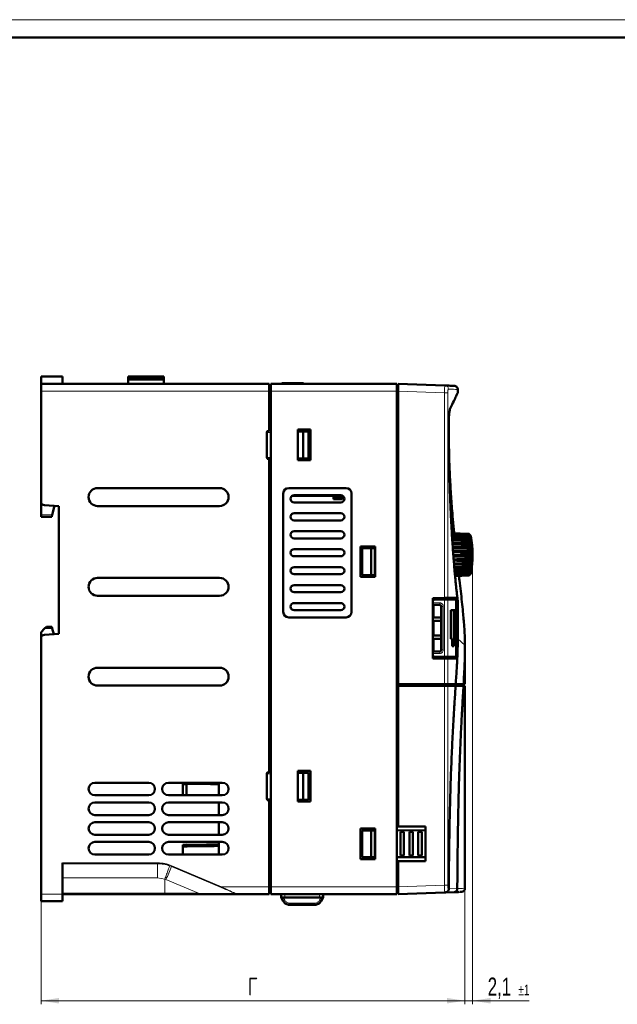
# Model space of a CAD drawing. Header units: millimetres. Extents: x 0 to 594, y 0 to 420.
# Tile 9 of 12: x 224 to 390, y 146 to 420. Entities that reach past the tile are written whole.
import ezdxf

# ---------------------------------------------------------------- set-up
doc = ezdxf.new("R2010")
doc.units = ezdxf.units.MM
doc.header["$PDSIZE"] = -1
doc.linetypes.add('SLD-Сплошная', pattern=[0])
doc.styles.add('SLDTEXTSTYLE0', font='TXT', dxfattribs={"width": 0.7, "bigfont": 'bigfont'})
doc.styles.add('SLDTEXTSTYLE1', font='TXT', dxfattribs={"width": 0.7})
doc.dimstyles.new('SLDDIMSTYLE0', dxfattribs={"dimtxt": 5, "dimasz": 5, "dimexe": 0, "dimexo": 0.0625, "dimgap": 1.25, "dimtad": 2, "dimdec": 1, "dimrnd": 1e-09, "dimzin": 12, "dimdsep": 46, "dimtxsty": 'SLDTEXTSTYLE1', "dimsah": 1, "dimcen": 0.09, "dimadec": 0, "dimazin": 3, "dimtfac": 1, "dimtdec": 3, "dimtofl": 0, "dimtmove": 0, "dimatfit": 3, "dimfxl": 0, "dimfrac": 2, "dimtolj": 1, "dimtzin": 12, "dimarcsym": 0})
doc.dimstyles.new('SLDDIMSTYLE3', dxfattribs={"dimtxt": 5, "dimasz": 5, "dimexe": 0, "dimexo": 0.0625, "dimgap": 1.25, "dimtad": 2, "dimdec": 1, "dimrnd": 1e-09, "dimzin": 12, "dimdsep": 46, "dimtxsty": 'SLDTEXTSTYLE1', "dimsah": 1, "dimcen": 0.09, "dimadec": 0, "dimazin": 3, "dimtol": 1, "dimtp": 1, "dimtm": 1, "dimtfac": 1, "dimtdec": 0, "dimtmove": 0, "dimatfit": 0, "dimfxl": 0, "dimfrac": 2, "dimtolj": 1, "dimarcsym": 0})

# ---------------------------------------------------------------- blocks, each defined once
blk = doc.blocks.new('_D_7')
at = {"color": 7, "linetype": 'SLD-Сплошная', "lineweight": 0}
for p, q in [((349.79, 271.08), (349.79, 145.96)), ((347.65, 178.24), (347.65, 145.96)), ((347.65, 146.96), (338.03, 146.96)), ((349.79, 146.96), (347.65, 146.96)), ((349.79, 146.96), (365.51, 146.96))]:
    blk.add_line(p, q, dxfattribs=at)
at = {"color": 7, "linetype": 'SLD-Сплошная', "lineweight": 18}
for points in [[(347.65, 146.96), (342.65, 147.73), (342.65, 146.19)], [(349.79, 146.96), (354.79, 146.19), (354.79, 147.73)]]:
    blk.add_solid(points, dxfattribs=at)
at = {"color": 7, "linetype": 'SLD-Сплошная', "lineweight": 18, "attachment_point": 1, "style": 'SLDTEXTSTYLE1'}
for s, insert, char_height in [('2,1', (353.99, 153.41), 5), ('±1', (362.52, 151.47), 3)]:
    blk.add_mtext(s, dxfattribs=dict(at, insert=insert, char_height=char_height))
blk = doc.blocks.new('_D_8')
at = {"color": 7, "linetype": 'SLD-Сплошная', "lineweight": 0}
for p, q in [((347.65, 178.24), (347.65, 145.96)), ((229.55, 176.64), (229.55, 145.96)), ((229.55, 146.96), (347.65, 146.96))]:
    blk.add_line(p, q, dxfattribs=at)
at = {"color": 7, "linetype": 'SLD-Сплошная', "lineweight": 18}
for points in [[(229.55, 146.96), (234.55, 146.19), (234.55, 147.73)], [(347.65, 146.96), (342.65, 147.73), (342.65, 146.19)]]:
    blk.add_solid(points, dxfattribs=at)
at = {"color": 7, "linetype": 'SLD-Сплошная', "lineweight": 18, "insert": (287.18, 153.41), "char_height": 5, "attachment_point": 1, "style": 'SLDTEXTSTYLE0'}
blk.add_mtext('Г', dxfattribs=at)

msp = doc.modelspace()

# ---------------------------------------------------------------- linework, layer by layer
at = {"color": 7, "linetype": 'SLD-Сплошная', "lineweight": 18}
msp.add_line((0, 420), (594, 420), dxfattribs=at)
at = {"color": 7, "linetype": 'SLD-Сплошная', "lineweight": 50}
for p, q in [((589, 415), (20, 415)), ((229.55, 320.65), (235.55, 320.65)), ((229.55, 320.65), (229.55, 320.54)), ((235.55, 320.54), (235.55, 320.65)), ((253.8, 320.65), (253.8, 319.85)), ((253.8, 320.65), (253.9, 320.65)), ((253.9, 320.65), (263.7, 320.65)), ((263.7, 320.65), (263.8, 320.65)), ((263.8, 320.65), (263.8, 319.85)), ((229.55, 320.54), (229.55, 318.65)), ((293.15, 318.65), (229.55, 318.65)), ((229.55, 318.65), (229.55, 316.65)), ((235.55, 318.65), (235.55, 320.54)), ((253.9, 319.85), (253.8, 319.85)), ((253.8, 319.85), (253.8, 318.65)), ((263.7, 319.85), (253.9, 319.85)), ((263.3, 320.45), (254.3, 320.45)), ((254.3, 320.05), (263.3, 320.05)), ((263.7, 319.85), (263.8, 319.85)), ((263.8, 319.85), (263.8, 318.65)), ((293.15, 318.65), (293.15, 316.65)), ((293.15, 318.25), (293.55, 318.25)), ((293.55, 318.65), (328.65, 318.65)), ((293.55, 316.65), (293.55, 318.65)), ((296.65, 318.85), (296.65, 318.65)), ((296.65, 318.85), (297.05, 318.85)), ((297.05, 318.65), (297.05, 318.85)), ((302.65, 318.85), (297.05, 318.85)), ((302.65, 318.65), (302.65, 318.85)), ((328.65, 316.65), (328.65, 318.65)), ((328.65, 318.23), (329.05, 318.24)), ((342.07, 318.18), (329.05, 318.64)), ((329.05, 316.64), (329.05, 318.64)), ((229.55, 316.65), (229.55, 285.86)), ((293.15, 316.65), (293.15, 305.65)), ((293.55, 316.65), (293.55, 178.65)), ((328.65, 178.65), (328.65, 316.65)), ((329.05, 235.04), (329.05, 316.64)), ((345.65, 316.09), (345.65, 317.09)), ((292.45, 305.15), (292.45, 298.15)), ((293.15, 305.65), (293.15, 305.56)), ((301.05, 305.9), (304.65, 305.9)), ((301.05, 297.4), (301.05, 305.9)), ((301.05, 305.42), (302.55, 305.41)), ((302.55, 305.41), (302.55, 297.89)), ((302.55, 305.41), (304.05, 305.41)), ((304.05, 305.41), (304.05, 297.9)), ((304.05, 305.28), (304.65, 305.28)), ((304.65, 305.9), (304.65, 297.4)), ((304.65, 303.39), (304.05, 303.39)), ((304.05, 302.74), (304.65, 302.74)), ((304.65, 300.85), (304.05, 300.85)), ((304.05, 300.2), (304.65, 300.2)), ((293.15, 297.74), (293.15, 297.65)), ((293.15, 297.65), (293.15, 210.65)), ((302.55, 297.89), (301.05, 297.89)), ((301.05, 297.66), (304.65, 297.66)), ((304.65, 297.4), (301.05, 297.4)), ((304.05, 297.9), (302.55, 297.89)), ((304.65, 298.31), (304.05, 298.31)), ((279.3, 289.65), (245.3, 289.65)), ((297.05, 255.15), (297.05, 288.15)), ((298.55, 289.65), (314.55, 289.65)), ((316.05, 288.15), (316.05, 255.15)), ((229.55, 285.86), (229.55, 282.15)), ((299.51, 287.5), (311.05, 287.5)), ((300.05, 287.65), (313.05, 287.65)), ((313.05, 285.65), (300.05, 285.65)), ((311.05, 287.15), (311.05, 287.65)), ((311.05, 287.15), (313.55, 287.15)), ((311.05, 286.55), (311.05, 287.15)), ((311.05, 286.55), (313.55, 286.55)), ((313.55, 287.52), (313.55, 287.15)), ((313.59, 287.5), (313.55, 287.5)), ((313.55, 287.15), (313.55, 286.55)), ((234.55, 284.65), (230.5, 284.87)), ((233.34, 284.72), (232.68, 282.15)), ((234.55, 284.65), (234.55, 249.05)), ((245.3, 284.65), (279.3, 284.65)), ((300.05, 282.65), (313.05, 282.65)), ((229.55, 282.15), (229.55, 281.65)), ((232.55, 281.65), (229.55, 281.65)), ((232.68, 282.15), (232.55, 281.65)), ((313.05, 280.65), (300.05, 280.65)), ((300.05, 277.65), (313.05, 277.65)), ((348.75, 276.91), (343.99, 277.07)), ((348.76, 276.72), (344, 276.89)), ((313.05, 275.65), (300.05, 275.65)), ((348.78, 276.31), (344.03, 276.48)), ((348.82, 275.68), (344.06, 275.84)), ((348.86, 274.86), (344.12, 275.02)), ((348.91, 273.88), (344.18, 274.05)), ((348.96, 276.58), (349.06, 276.58)), ((349.28, 276.39), (349.03, 276.64)), ((349.28, 274.84), (349.28, 276.39)), ((349.28, 265.79), (349.28, 274.84)), ((300.05, 272.65), (313.05, 272.65)), ((318.55, 273.4), (322.65, 273.4)), ((318.55, 273.4), (318.55, 264.9)), ((318.55, 272.8), (319.05, 272.81)), ((321.55, 272.9), (319.05, 272.89)), ((319.05, 272.89), (319.05, 265.39)), ((321.55, 265.38), (321.55, 272.9)), ((322.55, 272.9), (321.55, 272.9)), ((322.05, 272.9), (322.05, 273.4)), ((322.08, 272.9), (322.55, 273.37)), ((322.55, 272.9), (322.55, 273.4)), ((322.55, 265.38), (322.55, 272.9)), ((322.65, 272.9), (322.55, 272.9)), ((322.65, 273.4), (322.65, 264.9)), ((348.96, 272.8), (345.37, 272.92)), ((349.01, 271.65), (348.02, 271.69)), ((313.05, 270.65), (300.05, 270.65)), ((344.58, 268.67), (348.93, 268.83)), ((346.52, 269.86), (348.99, 269.95)), ((348.95, 271.1), (349.04, 271.11)), ((300.05, 267.65), (313.05, 267.65)), ((344.66, 267.64), (348.88, 267.79)), ((344.74, 266.75), (348.84, 266.89)), ((344.81, 266.02), (348.8, 266.16)), ((279.3, 264.65), (245.3, 264.65)), ((313.05, 265.65), (300.05, 265.65)), ((322.65, 264.9), (318.55, 264.9)), ((319.05, 265.39), (321.55, 265.38)), ((322.55, 265.38), (321.55, 265.38)), ((322.55, 265.38), (322.65, 265.38)), ((322.55, 264.9), (322.55, 265.38)), ((344.85, 265.5), (348.77, 265.63)), ((344.88, 265.2), (348.76, 265.33)), ((344.89, 265.14), (348.75, 265.27)), ((349.06, 265.69), (348.87, 265.69)), ((349.03, 265.57), (349.06, 265.57)), ((349.06, 265.57), (349.28, 265.79)), ((300.05, 262.65), (313.05, 262.65)), ((313.05, 260.65), (300.05, 260.65)), ((245.3, 259.65), (279.3, 259.65)), ((300.05, 257.65), (313.05, 257.65)), ((341.91, 259.1), (338.65, 259.04)), ((338.65, 258.09), (338.65, 259.04)), ((338.65, 258.64), (341.9, 258.7)), ((338.65, 258.09), (338.65, 257.68)), ((338.65, 257.68), (338.65, 257.5)), ((339.15, 258.59), (341.9, 258.59)), ((341.9, 258.7), (342.47, 258.71)), ((342.86, 258.59), (341.9, 258.59)), ((342.86, 259.11), (341.91, 259.1)), ((342.47, 258.71), (344.95, 258.75)), ((342.86, 259.11), (345.37, 259.16)), ((342.86, 258.59), (345.21, 258.59)), ((343.1, 258.72), (343.1, 258.59)), ((344.6, 258.59), (344.6, 258.74)), ((344.95, 258.75), (344.95, 259.15)), ((345.22, 258.59), (345.21, 258.59)), ((345.22, 242.69), (345.22, 258.59)), ((345.37, 259.16), (345.37, 242.12)), ((345.65, 247.64), (345.65, 258.21)), ((313.05, 255.65), (300.05, 255.65)), ((338.65, 243.78), (338.65, 257.5)), ((338.65, 257.13), (338.92, 257.14)), ((338.92, 257.14), (340.55, 257.14)), ((338.92, 253.64), (338.92, 257.14)), ((341.05, 256.64), (341.05, 253.64)), ((343.71, 255.64), (344.82, 255.64)), ((343.71, 247.64), (343.71, 255.64)), ((344.52, 255.64), (344.52, 247.64)), ((344.82, 255.64), (344.82, 247.64)), ((314.55, 253.65), (298.55, 253.65)), ((338.92, 253.64), (338.65, 253.64)), ((338.65, 252.64), (338.92, 252.65)), ((338.92, 253.64), (341.05, 253.64)), ((341.05, 252.7), (338.92, 252.65)), ((338.92, 248.63), (338.92, 252.65)), ((341.02, 253.64), (341.02, 252.7)), ((341.05, 252.7), (341.05, 248.58)), ((229.55, 249.55), (230.55, 250.55)), ((229.55, 249.55), (229.55, 247.84)), ((231.05, 251.05), (230.55, 250.55)), ((232.55, 251.05), (231.05, 251.05)), ((232.68, 250.55), (232.55, 251.05)), ((232.68, 250.55), (233.08, 248.98)), ((229.55, 247.84), (229.55, 176.65)), ((230.5, 248.84), (234.55, 249.05)), ((338.92, 248.63), (338.65, 248.64)), ((338.65, 247.64), (338.92, 247.64)), ((341.05, 248.58), (338.92, 248.63)), ((338.92, 244.14), (338.92, 247.64)), ((341.05, 247.64), (338.92, 247.64)), ((341.02, 248.58), (341.02, 247.64)), ((341.05, 247.64), (341.05, 244.64)), ((344.09, 247.64), (343.71, 247.64)), ((344.09, 245.64), (344.09, 247.64)), ((344.23, 247.64), (344.23, 245.64)), ((344.53, 247.64), (344.23, 247.64)), ((344.53, 247.64), (344.53, 245.64)), ((344.82, 247.64), (344.53, 247.64)), ((347.61, 247.64), (347.65, 245.91)), ((338.92, 244.14), (338.65, 244.15)), ((340.55, 244.14), (338.92, 244.14)), ((344.53, 245.64), (344.09, 245.64)), ((347.65, 235.04), (347.65, 245.3)), ((338.65, 243.78), (338.65, 243.59)), ((338.65, 243.59), (338.65, 243.19)), ((338.65, 242.24), (338.65, 243.19)), ((341.9, 242.58), (338.65, 242.64)), ((341.91, 242.18), (338.65, 242.24)), ((341.9, 242.69), (339.15, 242.69)), ((341.9, 242.69), (342.86, 242.69)), ((342.47, 242.57), (341.9, 242.58)), ((342.86, 242.17), (341.91, 242.18)), ((344.95, 242.53), (342.47, 242.57)), ((345.21, 242.69), (342.86, 242.69)), ((345.37, 242.12), (342.86, 242.17)), ((343.1, 242.69), (343.1, 242.56)), ((344.6, 242.54), (344.6, 242.69)), ((344.95, 242.53), (344.95, 242.13)), ((345.21, 242.69), (345.22, 242.69)), ((279.3, 239.65), (245.3, 239.65)), ((245.3, 234.65), (279.3, 234.65)), ((328.65, 234.65), (329.05, 234.64)), ((329.05, 234.64), (328.65, 234.62)), ((341.91, 235.04), (329.05, 235.04)), ((329.05, 235.04), (329.05, 234.64)), ((329.05, 234.64), (341.91, 234.64)), ((329.05, 234.64), (329.05, 195.49)), ((342.86, 235.04), (341.91, 235.04)), ((342.86, 234.64), (341.91, 234.64)), ((342.86, 235.04), (345.07, 235.04)), ((342.86, 234.64), (345.04, 234.64)), ((344.66, 234.64), (344.68, 235.04)), ((346.87, 235.04), (346.85, 234.64)), ((347.65, 234.64), (347.24, 234.64)), ((347.25, 234.64), (347.25, 235.04)), ((347.65, 235.04), (347.26, 235.04)), ((347.65, 178.25), (347.65, 234.64)), ((292.45, 210.15), (292.45, 203.15)), ((293.15, 210.65), (293.15, 210.56)), ((301.05, 210.9), (304.65, 210.9)), ((301.05, 202.4), (301.05, 210.9)), ((301.05, 210.84), (304.65, 210.84)), ((301.05, 210.42), (302.55, 210.41)), ((302.55, 210.41), (302.55, 202.89)), ((302.55, 210.41), (304.05, 210.41)), ((304.05, 210.41), (304.05, 202.9)), ((304.65, 210.9), (304.65, 202.4)), ((259.55, 207.65), (244.55, 207.65)), ((280.05, 207.65), (265.05, 207.65)), ((269.05, 207.65), (269.05, 207.25)), ((269.05, 204.15), (269.05, 207.31)), ((269.05, 207.25), (270.05, 207.24)), ((270.05, 207.24), (270.05, 207.35)), ((270.05, 204.15), (270.05, 207.24)), ((279.05, 207.65), (279.05, 204.15)), ((304.65, 208.19), (304.05, 208.19)), ((304.05, 206.86), (304.65, 206.86)), ((244.55, 204.15), (259.55, 204.15)), ((265.05, 204.15), (280.05, 204.15)), ((302.55, 202.89), (301.05, 202.89)), ((304.05, 202.9), (302.55, 202.89)), ((259.55, 202.15), (244.55, 202.15)), ((280.05, 202.15), (265.05, 202.15)), ((279.05, 198.65), (279.05, 202.15)), ((293.15, 202.74), (293.15, 202.65)), ((293.15, 202.65), (293.15, 178.65)), ((304.65, 202.4), (301.05, 202.4)), ((244.55, 198.65), (259.55, 198.65)), ((265.05, 198.65), (280.05, 198.65)), ((259.55, 196.65), (244.55, 196.65)), ((280.05, 196.65), (265.05, 196.65)), ((279.05, 196.65), (279.05, 193.15)), ((318.55, 194.9), (322.65, 194.9)), ((318.55, 186.4), (318.55, 194.9)), ((322.65, 194.9), (322.65, 186.4)), ((328.65, 195.49), (329.05, 195.49)), ((329.05, 195.49), (336.65, 195.49)), ((336.65, 195.49), (336.65, 185.79)), ((244.55, 193.15), (259.55, 193.15)), ((265.05, 193.15), (280.05, 193.15)), ((321.55, 194.34), (319.05, 194.33)), ((319.05, 194.33), (319.05, 186.95)), ((321.55, 186.94), (321.55, 194.34)), ((322.55, 194.34), (321.55, 194.34)), ((322.55, 186.94), (322.55, 194.34)), ((322.65, 194.34), (322.55, 194.34)), ((336.65, 194.39), (328.65, 194.36)), ((329.65, 187.34), (329.65, 193.94)), ((329.66, 193.94), (329.65, 193.94)), ((330.64, 193.94), (329.66, 193.94)), ((330.65, 193.94), (330.64, 193.94)), ((330.65, 193.94), (330.65, 187.34)), ((332.15, 187.34), (332.15, 193.94)), ((332.16, 193.94), (332.15, 193.94)), ((333.14, 193.94), (332.16, 193.94)), ((333.15, 193.94), (333.14, 193.94)), ((333.15, 193.94), (333.15, 187.34)), ((334.65, 187.34), (334.65, 193.94)), ((334.66, 193.94), (334.65, 193.94)), ((335.64, 193.94), (334.66, 193.94)), ((335.65, 193.94), (335.64, 193.94)), ((335.65, 193.94), (335.65, 187.34)), ((259.55, 191.15), (244.55, 191.15)), ((280.05, 191.15), (265.05, 191.15)), ((270.05, 190.41), (269.05, 190.39)), ((269.05, 189.91), (269.05, 190.39)), ((269.05, 189.91), (269.05, 187.65)), ((270.05, 190.34), (270.05, 190.41)), ((279.05, 191.15), (279.05, 187.65)), ((244.55, 187.65), (259.55, 187.65)), ((265.05, 187.65), (280.05, 187.65)), ((322.65, 186.4), (318.55, 186.4)), ((319.05, 186.95), (321.55, 186.94)), ((322.55, 186.94), (321.55, 186.94)), ((322.55, 186.94), (322.65, 186.94)), ((328.65, 186.92), (336.65, 186.89)), ((329.65, 187.34), (329.66, 187.34)), ((330.64, 187.34), (329.66, 187.34)), ((330.65, 187.34), (330.64, 187.34)), ((332.15, 187.34), (332.16, 187.34)), ((333.14, 187.34), (332.16, 187.34)), ((333.15, 187.34), (333.14, 187.34)), ((334.65, 187.34), (334.66, 187.34)), ((335.64, 187.34), (334.66, 187.34)), ((335.65, 187.34), (335.64, 187.34)), ((235.55, 185.35), (235.55, 176.65)), ((329.05, 185.79), (328.65, 185.79)), ((336.65, 185.79), (329.05, 185.79)), ((329.05, 185.79), (329.05, 178.64)), ((293.15, 178.65), (293.15, 176.65)), ((293.55, 178.65), (293.55, 176.65)), ((328.65, 176.65), (328.65, 178.65)), ((329.05, 176.64), (329.05, 178.64)), ((343.14, 178.13), (343.14, 178.1)), ((345.51, 178.18), (345.51, 178.21)), ((229.55, 176.65), (229.55, 174.65)), ((235.55, 174.65), (235.55, 176.65)), ((235.55, 176.65), (264.05, 176.65)), ((264.05, 176.65), (273.43, 176.65)), ((284.09, 176.65), (293.15, 176.65)), ((293.15, 177.05), (293.55, 177.05)), ((293.55, 176.65), (328.65, 176.65)), ((296.45, 176.65), (296.48, 175.65)), ((296.48, 175.65), (297.48, 175.65)), ((296.48, 175.65), (296.99, 174.71)), ((296.48, 175.65), (296.48, 175.65)), ((297.48, 175.65), (307.11, 175.65)), ((307.11, 175.65), (308.11, 175.65)), ((308.11, 175.65), (307.61, 174.71)), ((308.15, 176.65), (308.11, 175.65)), ((308.11, 175.65), (308.11, 175.65)), ((329.05, 177.04), (328.65, 177.04)), ((342.07, 177.09), (329.05, 176.64)), ((342, 177.13), (342.27, 177.12)), ((342.07, 177.09), (342.05, 177.13)), ((342.25, 177.13), (342.07, 177.09)), ((342.24, 177.1), (342.07, 177.09)), ((344.6, 177.18), (342.24, 177.1)), ((346.6, 177.25), (346.54, 177.25)), ((229.55, 174.65), (235.55, 174.65)), ((298.75, 173.65), (305.85, 173.65))]:
    msp.add_line(p, q, dxfattribs=at)
at = {"color": 8, "linetype": 'SLD-Сплошная', "lineweight": 18}
for p, q in [((235.55, 320.54), (229.55, 320.54)), ((254.3, 320.45), (254.3, 320.05)), ((263.3, 320.05), (263.3, 320.45)), ((229.55, 316.65), (293.15, 316.65)), ((293.15, 316.85), (293.55, 316.85)), ((328.65, 316.65), (293.55, 316.65)), ((328.65, 316.63), (329.05, 316.64)), ((329.05, 316.64), (341.91, 316.19)), ((341.91, 316.19), (341.91, 259.1)), ((341.91, 316.19), (342.86, 316.19)), ((342.86, 316.19), (342.86, 259.11)), ((292.45, 305.15), (293.55, 305.15)), ((292.45, 298.15), (293.55, 298.15)), ((232.68, 282.15), (229.55, 282.15)), ((338.65, 257.68), (340.61, 257.68)), ((341.9, 259.1), (341.9, 258.7)), ((341.9, 242.69), (341.9, 258.59)), ((342.47, 259.11), (342.47, 258.71)), ((342.86, 258.59), (342.86, 242.69)), ((345.21, 242.69), (345.21, 258.59)), ((338.65, 257.18), (340.59, 257.18)), ((340.59, 257.18), (340.55, 257.14)), ((341.09, 256.68), (341.05, 256.64)), ((341.61, 256.68), (341.09, 256.68)), ((341.09, 256.68), (341.09, 244.6)), ((341.61, 256.68), (341.61, 244.6)), ((230.55, 250.55), (232.68, 250.55)), ((347.65, 245.91), (345.65, 247.64)), ((340.59, 244.1), (338.65, 244.09)), ((340.55, 244.14), (340.59, 244.1)), ((341.05, 244.64), (341.09, 244.6)), ((341.09, 244.6), (341.61, 244.6)), ((340.61, 243.6), (338.65, 243.59)), ((341.9, 242.58), (341.9, 242.18)), ((341.91, 242.18), (341.91, 235.04)), ((342.47, 242.57), (342.47, 242.17)), ((342.86, 242.17), (342.86, 235.04)), ((341.9, 235.04), (341.9, 234.64)), ((341.91, 179.09), (341.91, 234.64)), ((342.47, 235.04), (342.47, 234.64)), ((342.86, 234.64), (342.86, 179.09)), ((292.45, 210.15), (293.55, 210.15)), ((292.45, 203.15), (293.55, 203.15)), ((329.66, 187.34), (329.66, 193.94)), ((330.64, 193.94), (330.64, 187.34)), ((332.16, 187.34), (332.16, 193.94)), ((333.14, 193.94), (333.14, 187.34)), ((334.66, 187.34), (334.66, 193.94)), ((335.64, 193.94), (335.64, 187.34)), ((262.01, 185.35), (235.55, 185.35)), ((235.55, 185.15), (262.01, 185.15)), ((235.55, 185.07), (262.03, 185.07)), ((262.01, 185.15), (262.01, 185.35)), ((262.01, 185.15), (262.03, 185.07)), ((262.03, 185.07), (262.03, 181.14)), ((265.39, 184.49), (265.91, 184.29)), ((265.92, 184.35), (265.91, 184.29)), ((284.01, 176.67), (265.91, 184.29)), ((265.92, 184.35), (266, 184.54)), ((265.92, 184.35), (279.77, 178.47)), ((279.85, 178.65), (266, 184.54)), ((235.55, 181.14), (262.03, 181.14)), ((262.03, 181.14), (264.05, 180.8)), ((264.05, 180.8), (264.36, 180.67)), ((264.05, 180.8), (264.05, 176.85)), ((273.43, 176.85), (264.36, 180.67)), ((279.77, 178.47), (279.85, 178.65)), ((293.15, 178.65), (279.85, 178.65)), ((293.15, 178.45), (293.55, 178.45)), ((293.55, 178.65), (328.65, 178.65)), ((328.65, 178.64), (329.05, 178.64)), ((329.05, 178.64), (341.91, 179.09)), ((341.91, 179.09), (342.86, 179.09)), ((345.51, 178.21), (343.14, 178.13)), ((235.55, 176.65), (229.55, 176.65)), ((264.05, 176.85), (235.55, 176.85)), ((273.43, 176.85), (264.05, 176.85)), ((264.05, 176.85), (264.05, 176.65)), ((284.01, 176.67), (284.01, 176.67)), ((297.43, 174.93), (297.04, 175.65)), ((297.45, 176.65), (297.48, 175.65)), ((307.11, 175.65), (307.15, 176.65)), ((307.55, 175.65), (307.17, 174.93)), ((343.02, 178.09), (343.14, 178.1)), ((305.85, 174.14), (298.75, 174.14)), ((298.75, 174.14), (298.75, 173.65)), ((305.85, 173.65), (305.85, 174.14))]:
    msp.add_line(p, q, dxfattribs=at)
at = {"color": 7, "linetype": 'SLD-Сплошная', "lineweight": 50, "flags": 128}
for points in [[(349.06, 276.58), (349.06, 276.57), (349.06, 276.56), (349.06, 276.55), (349.06, 276.54), (349.06, 276.52), (349.06, 276.51), (349.06, 276.49), (349.06, 276.48)], [(349.06, 276.34), (349.06, 276.32), (349.06, 276.29), (349.06, 276.26), (349.06, 276.24), (349.06, 276.21), (349.06, 276.18), (349.06, 276.15), (349.06, 276.12)], [(349.06, 275.87), (349.06, 275.84), (349.06, 275.8), (349.06, 275.76), (349.06, 275.71), (349.06, 275.67), (349.06, 275.63), (349.06, 275.58), (349.06, 275.54)], [(349.06, 275.2), (349.06, 275.15), (349.06, 275.1), (349.06, 275.04), (349.06, 274.99), (349.06, 274.93), (349.06, 274.88), (349.06, 274.82), (349.06, 274.76)], [(349.06, 274.35), (349.06, 274.28), (349.06, 274.22), (349.06, 274.16), (349.06, 274.09), (349.06, 274.03), (349.06, 273.96), (349.06, 273.9), (349.06, 273.83)], [(349.06, 273.35), (349.06, 273.28), (349.06, 273.21), (349.06, 273.14), (349.06, 273.07), (349.06, 272.99), (349.06, 272.92), (349.06, 272.85), (349.06, 272.77)], [(349.06, 272.25), (349.06, 272.18), (349.06, 272.1), (349.06, 272.03), (349.06, 271.95), (349.06, 271.88), (349.06, 271.8), (349.06, 271.72), (349.06, 271.65)], [(349.06, 270.49), (349.06, 270.57), (349.06, 270.65), (349.06, 270.72), (349.06, 270.8), (349.06, 270.88), (349.06, 270.95), (349.06, 271.03), (349.06, 271.11)], [(349.06, 269.96), (349.06, 269.89), (349.06, 269.81), (349.06, 269.74), (349.06, 269.66), (349.06, 269.59), (349.06, 269.51), (349.06, 269.44), (349.06, 269.37)], [(349.06, 268.86), (349.06, 268.79), (349.06, 268.72), (349.06, 268.65), (349.06, 268.59), (349.06, 268.52), (349.06, 268.45), (349.06, 268.38), (349.06, 268.31)], [(349.06, 267.86), (349.06, 267.8), (349.06, 267.74), (349.06, 267.68), (349.06, 267.62), (349.06, 267.56), (349.06, 267.5), (349.06, 267.44), (349.06, 267.38)], [(349.06, 267), (349.06, 266.95), (349.06, 266.9), (349.06, 266.85), (349.06, 266.8), (349.06, 266.76), (349.06, 266.71), (349.06, 266.66), (349.06, 266.62)], [(349.06, 266.32), (349.06, 266.28), (349.06, 266.25), (349.06, 266.21), (349.06, 266.18), (349.06, 266.14), (349.06, 266.11), (349.06, 266.07), (349.06, 266.04)], [(349.06, 265.85), (349.06, 265.83), (349.06, 265.8), (349.06, 265.78), (349.06, 265.76), (349.06, 265.74), (349.06, 265.72), (349.06, 265.71), (349.06, 265.69)], [(349.06, 265.61), (349.06, 265.6), (349.06, 265.59), (349.06, 265.59), (349.06, 265.58), (349.06, 265.58), (349.06, 265.58), (349.06, 265.57), (349.06, 265.57)]]:
    msp.add_lwpolyline(points, dxfattribs=at)
at = {"color": 7, "linetype": 'SLD-Сплошная', "lineweight": 50}
for centre, radius, start, end in [((254.3, 320.95), 0.5, 216.8699, 270), ((263.3, 320.95), 0.5, 270, 323.1301), ((254.3, 319.55), 0.5, 90, 143.1301), ((263.3, 319.55), 0.5, 36.8699, 90), ((245.3, 287.15), 2.5, 90, 270), ((279.3, 287.15), 2.5, 270, 90), ((298.55, 288.15), 1.5, 90, 180), ((314.55, 288.15), 1.5, 360, 90), ((230.55, 285.86), 1, 180, 267), ((300.05, 286.65), 1, 90, 270), ((313.05, 286.65), 1, 270, 90), ((300.05, 281.65), 1, 90, 270), ((313.05, 281.65), 1, 270, 90), ((300.05, 276.65), 1, 90, 270), ((313.05, 276.65), 1, 270, 90), ((319.75, 271.09), 30, 349.8243, 10.1757), ((300.05, 271.65), 1, 90, 270), ((313.05, 271.65), 1, 270, 90), ((300.05, 266.65), 1, 90, 270), ((313.05, 266.65), 1, 270, 90), ((245.3, 262.15), 2.5, 90, 270), ((279.3, 262.15), 2.5, 270, 90), ((300.05, 261.65), 1, 90, 270), ((313.05, 261.65), 1, 270, 90), ((300.05, 256.65), 1, 90, 270), ((313.05, 256.65), 1, 270, 90), ((339.15, 258.09), 0.5, 90, 180), ((298.55, 255.15), 1.5, 180, 270), ((314.55, 255.15), 1.5, 270, 0), ((230.55, 247.84), 1, 93, 180), ((339.15, 243.19), 0.5, 180, 270), ((245.3, 237.15), 2.5, 90, 270), ((279.3, 237.15), 2.5, 270, 90), ((244.55, 205.9), 1.75, 90, 270), ((259.55, 205.9), 1.75, 270, 90), ((265.05, 205.9), 1.75, 90, 270), ((280.05, 205.9), 1.75, 270, 90), ((244.55, 200.4), 1.75, 90, 270), ((259.55, 200.4), 1.75, 270, 90), ((265.05, 200.4), 1.75, 90, 270), ((280.05, 200.4), 1.75, 270, 90), ((244.55, 194.9), 1.75, 90, 270), ((259.55, 194.9), 1.75, 270, 90), ((265.05, 194.9), 1.75, 90, 270), ((280.05, 194.9), 1.75, 270, 90), ((244.55, 189.4), 1.75, 90, 270), ((259.55, 189.4), 1.75, 270, 90), ((265.05, 189.4), 1.75, 90, 270), ((280.05, 189.4), 1.75, 270, 90)]:
    msp.add_arc(centre, radius, start, end, dxfattribs=at)
at = {"color": 8, "linetype": 'SLD-Сплошная', "lineweight": 18}
for centre, radius, start, end in [((336.79, 257.56), 3.82, 354.2454, 1.7557), ((336.79, 243.71), 3.82, 358.2443, 5.7546), ((411.46, 119.76), 159.21, 156.0893, 157.5054), ((356.71, 176.8), 83.29, 179.9665, 180.1019), ((284.09, 176.85), 0.2, 247.0578, 270), ((284.09, 176.85), 0.2, 247.1629, 270), ((294.8, 179.58), 5.34, 294.1653, 299.4711), ((309.79, 179.58), 5.34, 240.5289, 245.8347)]:
    msp.add_arc(centre, radius, start, end, dxfattribs=at)
at = {"color": 7, "linetype": 'SLD-Сплошная', "lineweight": 50}
for centre, major_axis, ratio, start_param, end_param in [((293.16, 305.15), (-0.707, 0), 0.707107, 4.72244, 6.283185), ((293.56, 305.15), (-0.707, 0), 0.707107, 4.72244, 5.325893), ((293.16, 298.15), (0.707, 0), 0.707107, 3.141593, 4.702338), ((293.56, 298.15), (0.707, 0), 0.707107, 4.098885, 4.702338), ((340.55, 256.64), (0.354, 0.354), 0.999315, 5.49813, 7.068241), ((340.55, 244.64), (-0.354, 0.354), 0.999315, 2.356537, 3.926648), ((293.16, 210.15), (-0.707, 0), 0.707107, 4.72244, 6.283185), ((293.56, 210.15), (-0.707, 0), 0.707107, 4.72244, 5.325893), ((859.26, 190.88), (1160.5, -17.54), 0.007557, 2.094465, 2.103444), ((293.16, 203.15), (0.707, 0), 0.707107, 3.141593, 4.702338), ((293.56, 203.15), (0.707, 0), 0.707107, 4.098885, 4.702338), ((905.58, 205.93), (1253.16, 20.56), 0.005169, 4.179511, 4.188749), ((859.26, 205.17), (1160.5, 19.04), 0.005169, 4.179771, 4.188749)]:
    msp.add_ellipse(centre, major_axis=major_axis, ratio=ratio, start_param=start_param, end_param=end_param, dxfattribs=at)
at = {"color": 8, "linetype": 'SLD-Сплошная', "lineweight": 18}
for points, knots in [([(341.91, 316.19), (341.92, 316.45), (341.93, 316.97), (341.97, 317.61), (342.01, 317.98), (342.04, 318.16), (342.06, 318.17), (342.07, 318.18)], [0, 0, 0, 0, 0.244139, 0.496363, 0.719809, 0.852921, 1, 1, 1, 1]), ([(343.02, 317.18), (343.01, 317.32), (342.97, 317.61), (342.72, 317.94), (342.4, 318.14), (342.18, 318.17), (342.07, 318.18)], [0, 0, 0, 0, 0.270694, 0.562317, 0.789304, 1, 1, 1, 1]), ([(342.86, 316.19), (342.86, 316.26), (342.86, 316.39), (342.88, 316.64), (342.91, 316.92), (342.96, 317.14), (343, 317.17), (343.02, 317.18)], [0, 0, 0, 0, 0.124783, 0.249557, 0.498507, 0.74872, 1, 1, 1, 1]), ([(345.65, 317.09), (345.59, 317.1), (345.47, 317.1), (344.6, 317.13), (343.55, 317.17), (343.02, 317.18)], [0, 0, 0, 0, 0.333332, 0.666665, 1, 1, 1, 1]), ([(340.61, 257.68), (340.73, 257.67), (340.92, 257.65), (341.16, 257.52), (341.33, 257.39), (341.46, 257.22), (341.58, 256.99), (341.6, 256.8), (341.61, 256.68)], [0, 0, 0, 0, 0.2258754, 0.3683015, 0.5117812, 0.6410596, 0.7713542, 1, 1, 1, 1]), ([(340.59, 257.18), (340.65, 257.18), (340.75, 257.17), (340.87, 257.1), (340.97, 257.02), (341.07, 256.88), (341.08, 256.75), (341.09, 256.68)], [0, 0, 0, 0, 0.2353491, 0.3643536, 0.5005789, 0.7502605, 1, 1, 1, 1]), ([(341.09, 244.6), (341.08, 244.53), (341.07, 244.4), (340.95, 244.23), (340.82, 244.14), (340.69, 244.1), (340.63, 244.1), (340.59, 244.1)], [0, 0, 0, 0, 0.249608, 0.499233, 0.742789, 0.869823, 1, 1, 1, 1]), ([(341.61, 244.6), (341.6, 244.5), (341.58, 244.29), (341.45, 244.04), (341.29, 243.86), (341.11, 243.72), (340.88, 243.62), (340.7, 243.6), (340.61, 243.6)], [0, 0, 0, 0, 0.185632, 0.393632, 0.525636, 0.658213, 0.828769, 1, 1, 1, 1]), ([(266, 184.54), (265.36, 184.77), (264.07, 185.25), (262.7, 185.31), (262.01, 185.35)], [0, 0, 0, 0, 0.501093, 1, 1, 1, 1]), ([(262.01, 185.15), (262.68, 185.12), (264.03, 185.05), (265.29, 184.58), (265.92, 184.35)], [0, 0, 0, 0, 0.498907, 1, 1, 1, 1]), ([(265.39, 184.49), (264.85, 184.66), (263.75, 185), (262.6, 185.05), (262.03, 185.07)], [0, 0, 0, 0, 0.500102, 1, 1, 1, 1]), ([(265.39, 184.49), (265.37, 184.44), (265.32, 184.32), (265.01, 183.46), (264.56, 182.22), (264.22, 181.26), (264.05, 180.8)], [0, 0, 0, 0, 0.2405158, 0.5000042, 0.7594903, 1, 1, 1, 1]), ([(279.77, 178.47), (280.58, 178.13), (281.79, 177.61), (283.14, 177.04), (283.72, 176.79), (283.93, 176.7), (284, 176.67), (284.01, 176.67), (284.01, 176.67)], [0, 0, 0, 0, 0.498099, 0.748727, 0.874022, 0.936883, 0.9682, 1, 1, 1, 1]), ([(279.85, 178.65), (280.09, 178.54), (280.5, 178.35), (281.13, 178.05), (281.7, 177.78), (282.25, 177.52), (282.71, 177.3), (283.09, 177.13), (283.41, 176.97), (283.67, 176.85), (283.89, 176.75), (284.05, 176.67), (284.08, 176.66), (284.09, 176.65)], [0, 0, 0, 0, 0.14565, 0.249073, 0.38401, 0.498082, 0.59273, 0.676221, 0.748881, 0.816016, 0.874407, 0.94061, 1, 1, 1, 1]), ([(342.05, 177.13), (342.05, 177.14), (342.03, 177.15), (342.01, 177.32), (341.96, 177.7), (341.93, 178.34), (341.92, 178.84), (341.91, 179.09)], [0, 0, 0, 0, 0.059945, 0.213825, 0.469934, 0.738793, 1, 1, 1, 1]), ([(343.02, 178.09), (343, 178.11), (342.96, 178.14), (342.91, 178.36), (342.88, 178.64), (342.86, 178.89), (342.86, 179.02), (342.86, 179.09)], [0, 0, 0, 0, 0.2513348, 0.5015667, 0.7504633, 0.8753021, 1, 1, 1, 1]), ([(345.51, 178.18), (346.03, 178.2), (347.06, 178.23), (347.66, 178.25), (347.58, 178.25), (347.56, 178.25)], [0, 0, 0, 0, 0.420053, 0.840163, 1, 1, 1, 1]), ([(284.01, 176.67), (284, 176.67), (283.98, 176.67), (283.81, 176.67), (283.28, 176.68), (282.23, 176.7), (280.85, 176.72), (278.93, 176.76), (276.44, 176.8), (274.43, 176.83), (273.43, 176.85)], [0, 0, 0, 0, 0.030543, 0.061332, 0.123088, 0.247672, 0.372847, 0.498868, 0.748955, 1, 1, 1, 1]), ([(343.02, 178.09), (343.01, 177.97), (342.98, 177.71), (342.76, 177.38), (342.5, 177.18), (342.31, 177.14), (342.25, 177.13)], [0, 0, 0, 0, 0.274486, 0.570541, 0.866597, 1, 1, 1, 1]), ([(298.75, 174.14), (298.62, 174.15), (298.35, 174.17), (297.97, 174.34), (297.65, 174.59), (297.5, 174.82), (297.43, 174.93)], [0, 0, 0, 0, 0.25008, 0.50008, 0.750022, 1, 1, 1, 1]), ([(307.17, 174.93), (307.1, 174.82), (306.95, 174.59), (306.63, 174.34), (306.25, 174.17), (305.98, 174.15), (305.85, 174.14)], [0, 0, 0, 0, 0.250091, 0.500088, 0.750023, 1, 1, 1, 1])]:
    msp.add_open_spline(points, degree=3, knots=knots, dxfattribs=at)
at = {"color": 7, "linetype": 'SLD-Сплошная', "lineweight": 50}
for points, knots in [([(342.24, 318.16), (342.2, 318.17), (342.14, 318.18), (342.08, 318.16), (342.05, 318.16)], [0, 0, 0, 0, 0.6480292, 1, 1, 1, 1]), ([(344.68, 318.09), (344.63, 318.09), (344.51, 318.1), (343.64, 318.13), (342.59, 318.17), (342.07, 318.18)], [0, 0, 0, 0, 0.333322, 0.666688, 1, 1, 1, 1]), ([(345.65, 317.09), (345.64, 317.22), (345.61, 317.47), (345.39, 317.8), (345.06, 318.04), (344.81, 318.08), (344.68, 318.09)], [0, 0, 0, 0, 0.2405488, 0.5, 0.7594512, 1, 1, 1, 1]), ([(343.55, 311.83), (343.89, 312.53), (344.56, 313.93), (345.22, 315.29), (345.61, 316.07), (345.61, 316.08), (345.62, 316.09)], [0, 0, 0, 0, 0.26534, 0.532431, 0.805293, 1, 1, 1, 1]), ([(343.14, 308.1), (343.15, 308.53), (343.16, 309.39), (343.26, 310.53), (343.39, 311.4), (343.5, 311.69), (343.55, 311.83)], [0, 0, 0, 0, 0.256423, 0.512918, 0.771421, 1, 1, 1, 1]), ([(343.14, 308.1), (343.15, 305.38), (343.18, 300.58), (343.3, 293.76), (343.46, 288.28), (343.65, 283.53), (343.85, 279.49), (344.09, 275.3), (344.33, 271.81), (344.55, 268.99), (344.72, 266.99), (344.88, 265.15), (345.05, 263.47), (345.2, 261.97), (345.34, 260.73), (345.45, 259.76), (345.54, 259.01), (345.6, 258.49), (345.65, 258.15), (345.64, 258.19), (345.64, 258.21)], [0, 0, 0, 0, 0.12225, 0.215658, 0.309036, 0.373467, 0.437967, 0.502336, 0.580562, 0.620427, 0.660285, 0.699504, 0.738716, 0.779272, 0.819822, 0.855795, 0.891767, 0.928999, 0.966233, 1, 1, 1, 1]), ([(343.19, 301.52), (343.2, 300.77), (343.23, 298.06), (343.41, 293.54), (343.72, 287.96), (344.09, 283.05), (344.4, 279.38), (344.59, 277.54), (344.64, 276.99)], [0, 0, 0, 0, 0.089849, 0.326464, 0.544305, 0.763508, 0.928705, 1, 1, 1, 1]), ([(349.06, 276.6), (349.02, 276.65), (348.94, 276.72), (348.85, 276.82), (348.79, 276.87), (348.76, 276.9), (348.75, 276.91), (348.76, 276.9), (348.78, 276.87), (348.83, 276.81), (348.91, 276.72), (349, 276.64), (349.05, 276.59), (349.06, 276.58)], [0, 0, 0, 0, 0.156857, 0.276947, 0.364175, 0.43267, 0.501602, 0.560976, 0.619849, 0.690682, 0.80956, 0.957514, 1, 1, 1, 1]), ([(344.06, 275.95), (344.25, 275.95), (345.62, 275.92), (347.29, 275.9), (348.76, 275.88), (349.06, 275.87)], [0, 0, 0, 0, 0.114797, 0.81999, 1, 1, 1, 1]), ([(344.1, 275.23), (344.28, 275.23), (345.63, 275.22), (347.29, 275.2), (348.76, 275.2), (349.06, 275.2)], [0, 0, 0, 0, 0.106651, 0.818334, 1, 1, 1, 1]), ([(344.16, 274.33), (344.32, 274.33), (345.65, 274.33), (347.29, 274.33), (348.76, 274.34), (349.06, 274.35)], [0, 0, 0, 0, 0.095408, 0.816048, 1, 1, 1, 1]), ([(345.54, 276.42), (346.42, 276.4), (347.59, 276.37), (348.76, 276.35), (349.06, 276.34)], [0, 0, 0, 0, 0.744077, 1, 1, 1, 1]), ([(349.06, 276.48), (349.02, 276.52), (348.94, 276.6), (348.85, 276.67), (348.79, 276.71), (348.76, 276.73), (348.75, 276.72), (348.76, 276.69), (348.78, 276.66), (348.8, 276.62), (348.85, 276.56), (348.94, 276.45), (349.02, 276.38), (349.06, 276.34), (349.06, 276.34)], [0, 0, 0, 0, 0.156851, 0.276936, 0.364161, 0.432653, 0.501583, 0.560954, 0.619825, 0.632114, 0.729117, 0.854456, 0.982891, 1, 1, 1, 1]), ([(349.06, 276.12), (349.02, 276.16), (348.94, 276.23), (348.85, 276.29), (348.79, 276.31), (348.76, 276.31), (348.75, 276.28), (348.76, 276.25), (348.77, 276.21), (348.8, 276.15), (348.88, 276.06), (348.97, 275.96), (349.03, 275.9), (349.06, 275.87)], [0, 0, 0, 0, 0.15686, 0.276951, 0.364181, 0.432677, 0.501611, 0.560985, 0.577369, 0.657635, 0.756983, 0.891216, 1, 1, 1, 1]), ([(349.06, 275.54), (349.02, 275.57), (348.94, 275.63), (348.85, 275.68), (348.79, 275.68), (348.76, 275.66), (348.75, 275.63), (348.75, 275.59), (348.77, 275.54), (348.81, 275.46), (348.88, 275.36), (348.97, 275.27), (349.03, 275.22), (349.06, 275.2)], [0, 0, 0, 0, 0.156842, 0.27692, 0.36414, 0.432628, 0.501554, 0.525349, 0.593211, 0.660657, 0.760568, 0.895894, 1, 1, 1, 1]), ([(349.06, 274.76), (349.02, 274.79), (348.94, 274.84), (348.85, 274.86), (348.79, 274.85), (348.76, 274.82), (348.75, 274.77), (348.75, 274.72), (348.77, 274.65), (348.82, 274.57), (348.89, 274.47), (348.98, 274.39), (349.04, 274.36), (349.06, 274.35)], [0, 0, 0, 0, 0.156822, 0.276884, 0.364093, 0.432572, 0.474444, 0.535142, 0.595714, 0.673087, 0.777466, 0.917685, 1, 1, 1, 1]), ([(344.24, 273.29), (344.37, 273.29), (345.68, 273.3), (347.29, 273.32), (348.76, 273.34), (349.06, 273.35)], [0, 0, 0, 0, 0.082057, 0.813333, 1, 1, 1, 1]), ([(344.26, 272.96), (344.38, 272.96), (344.75, 272.95), (345.12, 272.93), (345.37, 272.92)], [0, 0, 0, 0, 0.33652, 1, 1, 1, 1]), ([(344.31, 272.15), (344.42, 272.15), (345.7, 272.17), (347.29, 272.2), (348.76, 272.25), (349.06, 272.25)], [0, 0, 0, 0, 0.067036, 0.810278, 1, 1, 1, 1]), ([(344.34, 271.8), (344.44, 271.8), (345.66, 271.77), (346.89, 271.72), (348.02, 271.69)], [0, 0, 0, 0, 0.0799681, 1, 1, 1, 1]), ([(349.06, 273.83), (349.02, 273.85), (348.94, 273.89), (348.85, 273.88), (348.79, 273.85), (348.76, 273.81), (348.75, 273.75), (348.75, 273.69), (348.77, 273.62), (348.82, 273.53), (348.9, 273.44), (348.98, 273.38), (349.04, 273.36), (349.06, 273.35)], [0, 0, 0, 0, 0.156819, 0.27688, 0.364087, 0.422436, 0.481805, 0.541303, 0.599107, 0.677544, 0.783593, 0.925458, 1, 1, 1, 1]), ([(349.06, 272.77), (349.02, 272.79), (348.94, 272.81), (348.85, 272.78), (348.79, 272.73), (348.76, 272.67), (348.75, 272.6), (348.76, 272.53), (348.78, 272.46), (348.83, 272.38), (348.92, 272.3), (349, 272.26), (349.05, 272.26), (349.06, 272.25)], [0, 0, 0, 0, 0.156858, 0.276949, 0.367686, 0.43257, 0.497805, 0.557309, 0.615903, 0.699779, 0.814175, 0.963146, 1, 1, 1, 1]), ([(349.06, 271.65), (349.02, 271.65), (348.94, 271.66), (348.86, 271.62), (348.81, 271.57), (348.78, 271.52), (348.75, 271.45), (348.75, 271.38), (348.76, 271.31), (348.79, 271.24), (348.85, 271.17), (348.94, 271.12), (349.02, 271.1), (349.06, 271.11), (349.06, 271.11)], [0, 0, 0, 0, 0.156814, 0.277574, 0.309219, 0.387206, 0.452016, 0.517142, 0.575262, 0.635577, 0.726289, 0.850272, 0.977656, 1, 1, 1, 1]), ([(344.4, 270.97), (344.47, 270.97), (345.73, 271), (347.25, 271.04), (348.68, 271.09), (348.95, 271.1)], [0, 0, 0, 0, 0.051866, 0.827739, 1, 1, 1, 1]), ([(349.06, 270.49), (348.89, 270.5), (348.01, 270.53), (346.47, 270.57), (345.1, 270.6), (344.42, 270.61)], [0, 0, 0, 0, 0.113001, 0.56501, 1, 1, 1, 1]), ([(346.52, 269.86), (346.5, 269.86), (345.82, 269.83), (345.14, 269.81), (344.49, 269.79)], [0, 0, 0, 0, 0.039786, 1, 1, 1, 1]), ([(349.06, 269.37), (348.89, 269.37), (348.01, 269.39), (346.5, 269.42), (345.16, 269.44), (344.51, 269.45)], [0, 0, 0, 0, 0.115256, 0.576282, 1, 1, 1, 1]), ([(349.06, 269.96), (349.02, 269.95), (348.94, 269.94), (348.85, 269.98), (348.79, 270.03), (348.76, 270.1), (348.75, 270.18), (348.76, 270.25), (348.79, 270.32), (348.82, 270.38), (348.88, 270.44), (348.96, 270.48), (349.03, 270.49), (349.06, 270.49)], [0, 0, 0, 0, 0.156818, 0.276878, 0.364085, 0.432563, 0.501479, 0.560837, 0.619696, 0.704902, 0.75307, 0.870694, 1, 1, 1, 1]), ([(349.06, 269.37), (349.02, 269.35), (348.97, 269.34), (348.89, 269.28), (348.84, 269.23), (348.78, 269.14), (348.76, 269.06), (348.75, 268.99), (348.76, 268.93), (348.79, 268.88), (348.85, 268.83), (348.94, 268.82), (349.02, 268.85), (349.06, 268.86)], [0, 0, 0, 0, 0.156882, 0.180827, 0.297829, 0.378896, 0.445037, 0.511538, 0.570047, 0.629775, 0.718387, 0.839532, 1, 1, 1, 1]), ([(349.06, 268.31), (348.89, 268.32), (348.01, 268.33), (346.83, 268.34), (345.57, 268.35), (344.96, 268.35), (344.65, 268.35), (344.6, 268.35)], [0, 0, 0, 0, 0.117559, 0.587797, 0.795943, 0.967159, 1, 1, 1, 1]), ([(349.06, 267.38), (348.89, 267.39), (348.53, 267.39), (347.98, 267.39), (346.81, 267.39), (345.71, 267.39), (344.8, 267.38), (344.69, 267.38)], [0, 0, 0, 0, 0.119757, 0.242145, 0.378223, 0.922537, 1, 1, 1, 1]), ([(349.06, 266.62), (348.89, 266.62), (348.01, 266.61), (346.58, 266.6), (345.32, 266.58), (344.76, 266.57)], [0, 0, 0, 0, 0.12173, 0.608651, 1, 1, 1, 1]), ([(349.06, 266.04), (348.89, 266.04), (348.01, 266.03), (346.6, 266), (345.35, 265.97), (344.81, 265.96)], [0, 0, 0, 0, 0.123313, 0.616566, 1, 1, 1, 1]), ([(349.06, 268.31), (349.03, 268.3), (348.97, 268.27), (348.88, 268.19), (348.81, 268.11), (348.77, 268.02), (348.75, 267.95), (348.75, 267.89), (348.77, 267.84), (348.8, 267.8), (348.86, 267.79), (348.96, 267.8), (349.03, 267.84), (349.06, 267.86)], [0, 0, 0, 0, 0.112499, 0.22825, 0.327652, 0.403473, 0.465806, 0.528366, 0.586082, 0.647796, 0.742872, 0.872435, 1, 1, 1, 1]), ([(349.06, 267.38), (349.05, 267.38), (349, 267.34), (348.91, 267.27), (348.83, 267.17), (348.78, 267.08), (348.75, 267.01), (348.75, 266.96), (348.76, 266.92), (348.79, 266.89), (348.85, 266.89), (348.93, 266.92), (349.01, 266.96), (349.05, 266.99), (349.06, 267)], [0, 0, 0, 0, 0.042963, 0.196086, 0.304237, 0.385208, 0.450106, 0.515326, 0.573522, 0.633629, 0.723653, 0.846717, 0.957036, 1, 1, 1, 1]), ([(349.06, 266.62), (349.02, 266.58), (348.94, 266.52), (348.85, 266.41), (348.79, 266.32), (348.76, 266.25), (348.75, 266.2), (348.76, 266.17), (348.79, 266.16), (348.84, 266.16), (348.93, 266.21), (349.01, 266.27), (349.06, 266.32), (349.06, 266.32)], [0, 0, 0, 0, 0.15687, 0.276969, 0.364205, 0.432705, 0.501643, 0.561021, 0.6199, 0.705133, 0.821512, 0.971876, 1, 1, 1, 1]), ([(349.06, 266.04), (349.02, 266), (348.94, 265.93), (348.85, 265.82), (348.79, 265.74), (348.76, 265.69), (348.75, 265.65), (348.76, 265.63), (348.79, 265.63), (348.84, 265.66), (348.93, 265.72), (349.01, 265.8), (349.06, 265.84), (349.06, 265.85)], [0, 0, 0, 0, 0.15687, 0.276969, 0.364205, 0.432705, 0.501643, 0.561021, 0.6199, 0.705133, 0.821512, 0.971876, 1, 1, 1, 1]), ([(345.95, 265.17), (346, 264.79), (346.18, 263.29), (346.47, 260.88), (346.81, 257.93), (347.15, 254.65), (347.47, 251.15), (347.57, 248.81), (347.61, 247.64)], [0, 0, 0, 0, 0.053154, 0.20427, 0.358971, 0.5137, 0.756035, 1, 1, 1, 1]), ([(349.06, 265.69), (349.02, 265.65), (348.94, 265.57), (348.85, 265.47), (348.79, 265.4), (348.76, 265.35), (348.75, 265.33), (348.76, 265.33), (348.79, 265.35), (348.84, 265.39), (348.93, 265.47), (349.01, 265.55), (349.06, 265.6), (349.06, 265.61)], [0, 0, 0, 0, 0.15687, 0.276969, 0.364205, 0.432705, 0.501643, 0.561021, 0.6199, 0.705133, 0.821512, 0.971876, 1, 1, 1, 1]), ([(349.06, 265.57), (349.02, 265.53), (348.94, 265.46), (348.85, 265.36), (348.79, 265.31), (348.76, 265.28), (348.76, 265.27), (348.75, 265.27)], [0, 0, 0, 0, 0.322097, 0.568694, 0.747813, 0.888462, 1, 1, 1, 1]), ([(345.07, 235.04), (345.12, 235.8), (345.22, 237.31), (345.35, 239.43), (345.46, 241.43), (345.56, 243.49), (345.63, 245.59), (345.64, 246.96), (345.65, 247.64)], [0, 0, 0, 0, 0.151635, 0.303759, 0.455384, 0.607405, 0.803399, 1, 1, 1, 1]), ([(347.65, 245.91), (347.65, 245.38), (347.65, 244.32), (347.61, 242.64), (347.56, 240.89), (347.48, 239.07), (347.38, 237.13), (347.3, 235.74), (347.26, 235.04)], [0, 0, 0, 0, 0.17341, 0.347128, 0.509346, 0.671922, 0.835722, 1, 1, 1, 1]), ([(343.14, 178.13), (343.16, 180.52), (343.19, 185.33), (343.29, 192.53), (343.43, 199.71), (343.62, 206.82), (343.85, 213.07), (344.09, 218.44), (344.32, 222.96), (344.57, 227.3), (344.82, 231.22), (344.97, 233.56), (345.04, 234.64)], [0, 0, 0, 0, 0.11957, 0.240012, 0.360651, 0.481098, 0.601277, 0.683347, 0.76568, 0.847915, 0.929851, 1, 1, 1, 1]), ([(345.04, 234.64), (345.41, 234.64), (346.15, 234.64), (346.88, 234.64), (347.24, 234.64)], [0, 0, 0, 0, 0.499987, 1, 1, 1, 1]), ([(347.26, 235.04), (346.95, 235.04), (346.43, 235.04), (345.7, 235.04), (345.28, 235.04), (345.07, 235.04)], [0, 0, 0, 0, 0.4284281, 0.7142116, 1, 1, 1, 1]), ([(347.24, 234.64), (347.19, 233.74), (347.08, 231.95), (346.9, 228.75), (346.7, 225.06), (346.48, 220.8), (346.29, 216.35), (346.1, 211.5), (345.94, 206.32), (345.8, 200.81), (345.67, 194.29), (345.57, 186.76), (345.53, 181.06), (345.51, 178.21)], [0, 0, 0, 0, 0.059811, 0.119621, 0.197907, 0.27621, 0.356664, 0.437139, 0.530099, 0.623157, 0.716178, 0.858075, 1, 1, 1, 1]), ([(345.51, 178.18), (345.5, 178.05), (345.47, 177.8), (345.27, 177.48), (344.97, 177.24), (344.72, 177.2), (344.6, 177.18)], [0, 0, 0, 0, 0.237238, 0.482526, 0.737651, 1, 1, 1, 1]), ([(347.04, 177.33), (347.13, 177.38), (347.31, 177.48), (347.5, 177.71), (347.63, 177.98), (347.64, 178.17), (347.65, 178.26)], [0, 0, 0, 0, 0.254857, 0.51337, 0.764737, 1, 1, 1, 1]), ([(273.43, 176.65), (274.11, 176.65), (275.47, 176.65), (277.49, 176.65), (279.14, 176.65), (280.44, 176.65), (281.39, 176.65), (282.24, 176.65), (282.94, 176.65), (283.43, 176.65), (283.73, 176.65), (283.91, 176.65), (283.97, 176.65), (283.99, 176.65)], [0, 0, 0, 0, 0.175039, 0.351258, 0.521135, 0.610382, 0.698739, 0.783649, 0.853876, 0.915465, 0.949823, 0.981621, 1, 1, 1, 1]), ([(343.14, 178.1), (343.13, 177.97), (343.1, 177.72), (342.9, 177.39), (342.6, 177.16), (342.36, 177.12), (342.24, 177.1)], [0, 0, 0, 0, 0.2377009, 0.4831912, 0.7381314, 1, 1, 1, 1]), ([(344.6, 177.18), (345.18, 177.2), (345.8, 177.22), (346.02, 177.23), (346.04, 177.23)], [0, 0, 0, 0, 0.9272472, 1, 1, 1, 1]), ([(346.24, 177.26), (346.25, 177.26), (346.31, 177.26), (346.45, 177.27), (346.66, 177.28), (346.87, 177.31), (347.07, 177.34), (347.13, 177.38), (347.16, 177.4)], [0, 0, 0, 0, 0.006139, 0.132809, 0.295493, 0.494223, 0.729042, 1, 1, 1, 1]), ([(346.74, 177.28), (346.76, 177.28), (346.84, 177.28), (346.86, 177.28), (346.88, 177.28)], [0, 0, 0, 0, 0.198258, 1, 1, 1, 1]), ([(296.99, 174.71), (297.1, 174.54), (297.3, 174.22), (297.76, 173.89), (298.25, 173.69), (298.59, 173.66), (298.75, 173.65)], [0, 0, 0, 0, 0.270596, 0.527468, 0.770605, 1, 1, 1, 1]), ([(307.61, 174.71), (307.5, 174.54), (307.3, 174.22), (306.84, 173.89), (306.35, 173.69), (306.01, 173.66), (305.85, 173.65)], [0, 0, 0, 0, 0.270629, 0.527512, 0.770638, 1, 1, 1, 1])]:
    msp.add_open_spline(points, degree=3, knots=knots, dxfattribs=at)
at = {"color": 7, "linetype": 'Continuous', "lineweight": 18}
msp.add_point((349.79, 271.09), dxfattribs=at)

# ---------------------------------------------------------------- dimensions: what is measured, and where the dimension line sits
at = {"color": 7, "linetype": 'SLD-Сплошная', "lineweight": 18}
dim = msp.add_linear_dim(base=(347.65, 146.96), p1=(349.79, 271.09), p2=(347.65, 178.25), dimstyle='SLDDIMSTYLE3', dxfattribs=at)
dim.commit()
dim.dimension.update_dxf_attribs({"geometry": '_D_7', "text_midpoint": (359.75, 146.96), "dimtype": 160})
dim = msp.add_linear_dim(base=(347.65, 146.96), p1=(229.55, 176.65), p2=(347.65, 178.25), angle=0, text='Г', dimstyle='SLDDIMSTYLE0', dxfattribs=at)
dim.commit()
dim.dimension.update_dxf_attribs({"geometry": '_D_8', "text_midpoint": (288.6, 146.96), "dimtype": 160})

doc.saveas('drawing.dxf')
